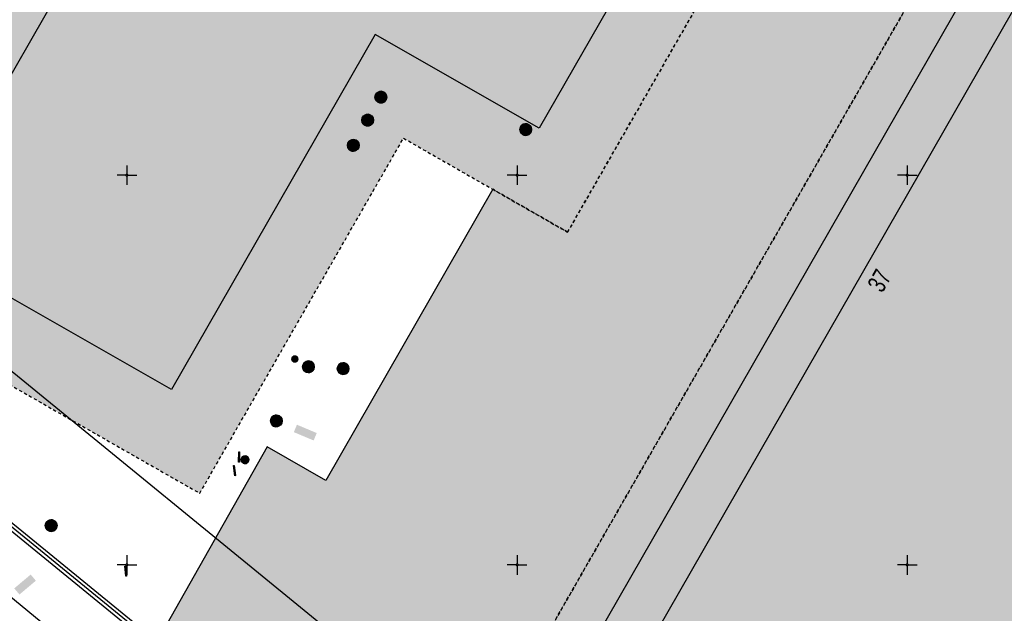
# Model space of a CAD drawing. Header units: metres. Extents: x 2695560 to 2696939, y 1260529 to 1262050.
# Tile 108 of 256: x 2696169 to 2696232, y 1260847 to 1260885. Entities that reach past the tile are written whole.
import ezdxf

# ---------------------------------------------------------------- set-up
doc = ezdxf.new("R2010")
doc.units = ezdxf.units.M
doc.linetypes.add('AUSGEZOGEN', pattern=[0])
doc.linetypes.add('VERDECKT2_S2', pattern=[0.36, 0.2, -0.16])
for name, color, linetype in [('XR$1$AV_Flächen (EO)', 7, 'AUSGEZOGEN'), ('XR$1$AV_Gebäudeflächen (BB)', 7, 'AUSGEZOGEN'), ('XR$1$AV_Gebäudeflächen (EO)', 7, 'AUSGEZOGEN'), ('XR$1$AV_Gebäudeflächen ut.', 7, 'AUSGEZOGEN'), ('XR$1$AV_Haus-Nr.', 7, 'AUSGEZOGEN'), ('XR$1$AV_Koordinatennetzpunkte', 7, 'AUSGEZOGEN'), ('XR$1$AV_Linien (BB)', 7, 'AUSGEZOGEN'), ('XR$1$AV_Linien (EO)', 7, 'AUSGEZOGEN'), ('XR$1$AW_LK_Schachtdeckel', 24, 'AUSGEZOGEN'), ('XR$1$GA_LK_Rohrleitungsteil', 32, 'AUSGEZOGEN'), ('XR$1$GA_LK_Siphon', 32, 'AUSGEZOGEN'), ('XR$1$Liegenschaftsgrenzen', 7, 'AUSGEZOGEN'), ('XR$1$PFAW', 255, 'AUSGEZOGEN'), ('XR$1$PFGA', 255, 'AUSGEZOGEN'), ('XR$1$RP_Abstandslinie', 7, 'AUSGEZOGEN'), ('XR$1$WA_LK_Rohrleitungsteil', 171, 'AUSGEZOGEN')]:
    doc.layers.add(name, color=color, linetype=linetype)
doc.styles.add('ARIAL', font='arial.ttf')

# ---------------------------------------------------------------- blocks, each defined once
blk = doc.blocks.new('COMPLEXOBJECT_602')
at = {"layer": 'XR$1$AV_Linien (BB)', "color": 7, "linetype": 'AUSGEZOGEN', "transparency": 33554687}
blk.add_line((6151.645, 10860.982), (6171.488, 10844.723), dxfattribs=at)
blk = doc.blocks.new('COMPLEXOBJECT_817')
at = {"layer": 'XR$1$AV_Flächen (EO)', "color": 7, "linetype": 'AUSGEZOGEN', "transparency": 33554687}
blk.add_lwpolyline([(6198.44, 10874.09), (6187.748, 10855.418), (6183.987, 10857.572), (6177.483, 10846.044), (6176.689, 10845.017), (6207.721, 10819.598), (6211.049, 10816.867)], dxfattribs=at)
for centre, radius, start, end in [((6216.04, 10822.804), 7.756, 229.94982, 261.71408), ((6216.036, 10822.797), 7.748, 261.73516, 282.56154)]:
    blk.add_arc(centre, radius, start, end, dxfattribs=at)
blk = doc.blocks.new('COMPLEXOBJECT_982')
at = {"layer": 'XR$1$AV_Linien (EO)', "color": 7, "linetype": 'AUSGEZOGEN', "transparency": 33554687}
blk.add_line((6225.255, 10818.65), (6269.089, 10864.39), dxfattribs=at)
blk.add_arc((6449.733, 10691.263), 250.21, 130.54973, 136.21715, dxfattribs=at)
blk = doc.blocks.new('COMPLEXOBJECT_1052')
at = {"layer": 'XR$1$AV_Linien (EO)', "color": 7, "linetype": 'AUSGEZOGEN', "transparency": 33554687}
for points in [[(6223.525, 10810.86), (6199.294, 10826.871), (6186.843, 10836.544), (6180.133, 10841.895), (6156.751, 10861.011)], [(6157.037, 10861.359), (6180.415, 10842.246), (6187.119, 10836.899), (6199.556, 10827.237), (6208.904, 10821.061)]]:
    blk.add_lwpolyline(points, dxfattribs=at)
blk = doc.blocks.new('COMPLEXOBJECT_1355')
at = {"layer": 'XR$1$Liegenschaftsgrenzen', "color": 7, "linetype": 'AUSGEZOGEN', "transparency": 33554687}
blk.add_lwpolyline([(6156.915, 10861.204), (6180.247, 10842.117), (6179.667, 10841.105), (6215.585, 10811.803), (6216.282, 10812.657), (6225.777, 10805.814)], dxfattribs=at)
blk = doc.blocks.new('BAV2041')
at = {"color": 7, "transparency": 33554687}
for p, q in [((-0.05, 0), (-0.5, 0)), ((0, 0.5), (0, 0.05)), ((0.05, 0), (0.5, 0)), ((0, -0.05), (0, -0.5))]:
    blk.add_line(p, q, dxfattribs=at)
blk.add_circle((0, 0), 0.05, dxfattribs=at)
for start, end in [(90, 270), (270, 90)]:
    blk.add_arc((0, 0), 0.05, start, end, dxfattribs=at)
blk = doc.blocks.new('BAW2082')
at = {"layer": 'XR$1$PFAW', "transparency": 33554687}
blk.add_hatch(color=7, dxfattribs=at).paths.add_polyline_path([(0.509, -0.003), (0.499, 0.098), (0.469, 0.194), (0.42, 0.283), (0.354, 0.359), (0.274, 0.421), (0.183, 0.466), (0.085, 0.491), (-0.016, 0.496), (-0.116, 0.481), (-0.211, 0.446), (-0.297, 0.392), (-0.37, 0.323), (-0.428, 0.24), (-0.468, 0.147), (-0.488, 0.047), (-0.488, -0.054), (-0.468, -0.153), (-0.428, -0.246), (-0.37, -0.329), (-0.297, -0.398), (-0.211, -0.452), (-0.116, -0.487), (-0.016, -0.502), (0.085, -0.497), (0.183, -0.472), (0.274, -0.427), (0.354, -0.366), (0.42, -0.289), (0.469, -0.2), (0.499, -0.104)])
at = {"transparency": 33554687}
for start, end in [(91.19481, 268.80519), (268.80519, 91.19481)]:
    blk.add_arc((0.01, 0), 0.5, start, end, dxfattribs=at)
at = {"layer": 'XR$1$PFAW', "transparency": 33554687}
blk.add_circle((0.009, -0.003), 0.5, dxfattribs=at)
blk = doc.blocks.new('BAW2081')
at = {"layer": 'XR$1$PFAW', "transparency": 33554687}
blk.add_hatch(color=7, dxfattribs=at).paths.add_polyline_path([(0.5, 0), (0.49, 0.1), (0.46, 0.2), (0.41, 0.29), (0.34, 0.36), (0.26, 0.42), (0.17, 0.47), (0.08, 0.49), (-0.03, 0.5), (-0.13, 0.48), (-0.22, 0.45), (-0.31, 0.4), (-0.38, 0.33), (-0.44, 0.24), (-0.48, 0.15), (-0.5, 0.05), (-0.5, -0.05), (-0.48, -0.15), (-0.44, -0.24), (-0.38, -0.33), (-0.31, -0.4), (-0.22, -0.45), (-0.13, -0.48), (-0.03, -0.5), (0.08, -0.49), (0.17, -0.47), (0.26, -0.42), (0.34, -0.36), (0.41, -0.29), (0.46, -0.2), (0.49, -0.1)])
at = {"transparency": 33554687}
blk.add_line((-0.43, -0.25), (0, 0), dxfattribs=at)
blk.add_lwpolyline([(0, 0.5), (0, 0), (0.43, -0.25)], dxfattribs=at)
for start, end in [(90, 180), (180, 270), (0, 90), (270, 0)]:
    blk.add_arc((0, 0), 0.5, start, end, dxfattribs=at)
at = {"layer": 'XR$1$PFAW', "transparency": 33554687}
blk.add_circle((0, 0), 0.5, dxfattribs=at)
blk = doc.blocks.new('BWA2013')
at = {"true_color": 0x000000, "transparency": 33554687}
blk.add_hatch(color=18, dxfattribs=at).paths.add_polyline_path([(-0.291, -0.409), (0.352, 0.357), (0.291, 0.409), (-0.352, -0.357)])
at = {"transparency": 33554687}
blk.add_lwpolyline([(-0.291, -0.409), (-0.352, -0.357), (0.291, 0.409), (0.352, 0.357), (-0.291, -0.409)], close=True, dxfattribs=at)
blk = doc.blocks.new('BGA2013')
at = {"transparency": 33554687}
blk.add_hatch(color=36, dxfattribs=at).paths.add_polyline_path([(-0.291, -0.409), (0.352, 0.357), (0.291, 0.409), (-0.352, -0.357)])
at = {"color": 32, "transparency": 33554687}
blk.add_lwpolyline([(-0.291, -0.409), (-0.352, -0.357), (0.291, 0.409), (0.352, 0.357), (-0.291, -0.409)], close=True, dxfattribs=at)
blk = doc.blocks.new('BGA15')
at = {"layer": 'XR$1$PFGA', "transparency": 33554687}
blk.add_hatch(color=7, dxfattribs=at).paths.add_polyline_path([(0.5, 0), (0.49, 0.1), (0.46, 0.2), (0.41, 0.29), (0.34, 0.36), (0.26, 0.42), (0.17, 0.47), (0.08, 0.49), (-0.03, 0.5), (-0.13, 0.48), (-0.22, 0.45), (-0.31, 0.4), (-0.38, 0.33), (-0.44, 0.24), (-0.48, 0.15), (-0.5, 0.05), (-0.5, -0.05), (-0.48, -0.15), (-0.44, -0.24), (-0.38, -0.33), (-0.31, -0.4), (-0.22, -0.45), (-0.13, -0.48), (-0.03, -0.5), (0.08, -0.49), (0.17, -0.47), (0.26, -0.42), (0.34, -0.36), (0.41, -0.29), (0.46, -0.2), (0.49, -0.1)])
at = {"color": 32, "transparency": 33554687}
for start, end in [(91.1948, 268.8052), (268.8052, 91.1948)]:
    blk.add_arc((0, 0), 0.5, start, end, dxfattribs=at)
at = {"layer": 'XR$1$PFGA', "transparency": 33554687}
blk.add_circle((0, 0), 0.5, dxfattribs=at)

msp = doc.modelspace()

# ---------------------------------------------------------------- hatches: boundary and pattern name
at = {"transparency": 33554687}
for points in [[(2696231.825, 1260866.911), (2696231.564, 1260866.456), (2696241.885, 1260860.541), (2696242.146, 1260860.996)], [(2696186.865, 1260858.802), (2696186.664, 1260858.326), (2696187.933, 1260857.792), (2696188.134, 1260858.268)], [(2696168.751, 1260848.306), (2696169.084, 1260847.911), (2696170.137, 1260848.798), (2696169.804, 1260849.193)]]:
    msp.add_hatch(color=7, dxfattribs=at).paths.add_polyline_path(points)
at = {"layer": 'XR$1$AV_Gebäudeflächen (BB)', "true_color": 0xd2d2d2, "transparency": 33554687}
for points in [[(2696202.392, 1260877.82), (2696217.849, 1260904.787), (2696182.783, 1260924.886), (2696184.648, 1260928.141), (2696184.788, 1260928.385), (2696163.081, 1260940.821), (2696150.641, 1260919.11), (2696172.373, 1260906.654), (2696175.18, 1260905.045), (2696173.176, 1260901.548), (2696178.446, 1260898.527), (2696176.243, 1260894.684), (2696162.368, 1260870.477), (2696178.825, 1260861.063), (2696191.885, 1260883.827)], [(2696240.922, 1260839.511), (2696248.966, 1260853.508), (2696252.481, 1260851.519), (2696260.518, 1260865.541), (2696264.019, 1260863.534), (2696272.327, 1260878.061), (2696272.346, 1260878.093), (2696272.392, 1260878.174), (2696256.009, 1260887.542), (2696255.949, 1260887.438), (2696255.89, 1260887.334), (2696255.829, 1260887.228), (2696253.524, 1260888.549), (2696252.152, 1260886.155), (2696237.873, 1260894.339), (2696208.484, 1260843.065), (2696212.24, 1260840.912), (2696210.87, 1260838.523), (2696213.186, 1260837.195), (2696213.058, 1260836.971), (2696213.003, 1260836.876), (2696229.382, 1260827.488), (2696229.457, 1260827.618), (2696237.423, 1260841.517)]]:
    msp.add_hatch(color=254, dxfattribs=at).paths.add_polyline_path(points)
at = {"layer": 'XR$1$AV_Gebäudeflächen (EO)', "true_color": 0xebebeb, "transparency": 33554687}
h = msp.add_hatch(color=7, dxfattribs=at)
h.paths.add_polyline_path([(2696204.206, 1260871.151), (2696224.499, 1260906.61), (2696219.711, 1260909.354), (2696185.527, 1260928.943), (2696184.963, 1260927.96), (2696184.648, 1260928.141), (2696182.783, 1260924.886), (2696217.426, 1260905.029), (2696217.849, 1260904.787), (2696202.392, 1260877.82), (2696191.885, 1260883.827), (2696178.825, 1260861.063), (2696162.368, 1260870.477), (2696176.243, 1260894.684), (2696170.981, 1260897.7), (2696173.176, 1260901.548), (2696175.18, 1260905.045), (2696172.373, 1260906.654), (2696168.176, 1260899.307), (2696154.478, 1260907.158), (2696146.218, 1260892.724), (2696149.715, 1260890.723), (2696147.712, 1260887.223), (2696151.216, 1260885.218), (2696149.205, 1260881.704), (2696152.703, 1260879.703), (2696150.697, 1260876.197), (2696154.202, 1260874.192), (2696152.192, 1260870.679), (2696180.637, 1260854.404), (2696193.691, 1260877.178), (2696199.41, 1260873.9)])
h.paths.add_polyline_path([(2696217.215, 1260910.036), (2696217.304, 1260910.03), (2696217.392, 1260910.019), (2696217.479, 1260910.004), (2696217.566, 1260909.984), (2696217.651, 1260909.96), (2696217.736, 1260909.932), (2696217.818, 1260909.899), (2696217.899, 1260909.863), (2696217.978, 1260909.822), (2696218.053, 1260909.778), (2696218.127, 1260909.731), (2696218.197, 1260909.68), (2696218.266, 1260909.625), (2696218.331, 1260909.568), (2696218.394, 1260909.507), (2696218.453, 1260909.443), (2696218.509, 1260909.376), (2696218.562, 1260909.307), (2696218.611, 1260909.235), (2696218.657, 1260909.161), (2696218.699, 1260909.084), (2696218.737, 1260909.006), (2696218.771, 1260908.925), (2696218.801, 1260908.844), (2696218.827, 1260908.76), (2696218.849, 1260908.676), (2696218.867, 1260908.591), (2696218.881, 1260908.504), (2696218.89, 1260908.418), (2696218.895, 1260908.331), (2696218.896, 1260908.243), (2696218.892, 1260908.156), (2696218.884, 1260908.069), (2696218.872, 1260907.983), (2696218.855, 1260907.897), (2696218.835, 1260907.813), (2696218.81, 1260907.729), (2696218.781, 1260907.647), (2696218.748, 1260907.566), (2696218.711, 1260907.487), (2696217.426, 1260905.216), (2696214.395, 1260906.946), (2696215.593, 1260909.137), (2696215.638, 1260909.213), (2696215.687, 1260909.287), (2696215.74, 1260909.359), (2696215.797, 1260909.427), (2696215.856, 1260909.493), (2696215.919, 1260909.556), (2696215.985, 1260909.615), (2696216.054, 1260909.671), (2696216.126, 1260909.723), (2696216.2, 1260909.772), (2696216.276, 1260909.817), (2696216.355, 1260909.858), (2696216.436, 1260909.895), (2696216.518, 1260909.928), (2696216.602, 1260909.957), (2696216.687, 1260909.982), (2696216.774, 1260910.002), (2696216.861, 1260910.018), (2696216.949, 1260910.029), (2696217.038, 1260910.036), (2696217.127, 1260910.038)], flags=16)
msp.add_hatch(color=7, dxfattribs=at).paths.add_polyline_path([(2696208.484, 1260843.065), (2696237.873, 1260894.339), (2696252.152, 1260886.155), (2696253.524, 1260888.549), (2696255.829, 1260887.228), (2696255.89, 1260887.334), (2696255.949, 1260887.438), (2696255.576, 1260887.652), (2696256.083, 1260888.537), (2696234.629, 1260900.786), (2696201.306, 1260842.591), (2696212.192, 1260836.326), (2696212.685, 1260837.185), (2696213.058, 1260836.971), (2696213.186, 1260837.195), (2696210.87, 1260838.523), (2696212.24, 1260840.912)])
at = {"layer": 'XR$1$AV_Gebäudeflächen ut.', "true_color": 0xf5f5f5, "transparency": 33554687}
msp.add_hatch(color=7, dxfattribs=at).paths.add_polyline_path([(2696201.306, 1260842.591), (2696234.629, 1260900.786), (2696256.083, 1260888.537), (2696255.576, 1260887.652), (2696255.949, 1260887.438), (2696256.009, 1260887.542), (2696272.392, 1260878.174), (2696272.346, 1260878.093), (2696272.327, 1260878.061), (2696272.675, 1260877.863), (2696273.161, 1260878.713), (2696278.602, 1260875.634), (2696278.754, 1260875.794), (2696278.902, 1260875.958), (2696279.047, 1260876.125), (2696279.188, 1260876.295), (2696279.325, 1260876.469), (2696279.459, 1260876.645), (2696279.588, 1260876.824), (2696279.714, 1260877.006), (2696279.835, 1260877.191), (2696279.953, 1260877.378), (2696280.066, 1260877.568), (2696280.175, 1260877.76), (2696280.28, 1260877.955), (2696280.38, 1260878.151), (2696280.476, 1260878.35), (2696280.568, 1260878.552), (2696280.655, 1260878.755), (2696280.738, 1260878.96), (2696280.816, 1260879.166), (2696280.89, 1260879.375), (2696280.959, 1260879.585), (2696281.024, 1260879.796), (2696281.083, 1260880.009), (2696281.138, 1260880.223), (2696281.189, 1260880.438), (2696281.234, 1260880.654), (2696281.275, 1260880.872), (2696281.311, 1260881.09), (2696281.342, 1260881.309), (2696281.368, 1260881.528), (2696281.39, 1260881.748), (2696281.404, 1260881.934), (2696281.415, 1260882.121), (2696281.423, 1260882.308), (2696281.427, 1260882.494), (2696281.427, 1260882.681), (2696281.424, 1260882.868), (2696281.418, 1260883.055), (2696281.408, 1260883.241), (2696281.394, 1260883.428), (2696281.378, 1260883.614), (2696281.357, 1260883.8), (2696281.333, 1260883.985), (2696281.306, 1260884.17), (2696281.275, 1260884.354), (2696281.241, 1260884.538), (2696281.204, 1260884.721), (2696281.163, 1260884.903), (2696281.118, 1260885.085), (2696281.071, 1260885.265), (2696281.02, 1260885.445), (2696280.965, 1260885.624), (2696280.907, 1260885.802), (2696280.846, 1260885.978), (2696280.782, 1260886.154), (2696280.714, 1260886.328), (2696280.644, 1260886.501), (2696280.57, 1260886.672), (2696280.492, 1260886.843), (2696280.412, 1260887.011), (2696280.329, 1260887.178), (2696280.242, 1260887.344), (2696280.154, 1260887.505), (2696280.064, 1260887.665), (2696279.97, 1260887.823), (2696279.874, 1260887.979), (2696279.775, 1260888.134), (2696279.672, 1260888.286), (2696279.568, 1260888.437), (2696279.46, 1260888.586), (2696279.349, 1260888.732), (2696279.236, 1260888.877), (2696279.12, 1260889.019), (2696279.002, 1260889.159), (2696278.88, 1260889.297), (2696278.757, 1260889.433), (2696278.631, 1260889.567), (2696278.502, 1260889.698), (2696278.371, 1260889.826), (2696278.238, 1260889.952), (2696278.102, 1260890.076), (2696277.964, 1260890.197), (2696277.824, 1260890.316), (2696277.681, 1260890.431), (2696277.537, 1260890.545), (2696277.39, 1260890.655), (2696277.242, 1260890.763), (2696277.091, 1260890.868), (2696276.938, 1260890.97), (2696276.784, 1260891.07), (2696276.628, 1260891.166), (2696276.47, 1260891.259), (2696276.31, 1260891.35), (2696276.015, 1260891.507), (2696275.714, 1260891.655), (2696275.408, 1260891.792), (2696275.099, 1260891.919), (2696274.784, 1260892.035), (2696274.467, 1260892.14), (2696274.145, 1260892.235), (2696273.821, 1260892.318), (2696273.494, 1260892.391), (2696273.165, 1260892.452), (2696272.834, 1260892.503), (2696272.502, 1260892.542), (2696272.168, 1260892.569), (2696271.834, 1260892.586), (2696271.499, 1260892.591), (2696271.164, 1260892.584), (2696270.83, 1260892.567), (2696270.496, 1260892.538), (2696270.164, 1260892.498), (2696269.833, 1260892.446), (2696269.504, 1260892.384), (2696269.178, 1260892.31), (2696268.854, 1260892.225), (2696268.533, 1260892.129), (2696268.215, 1260892.023), (2696267.902, 1260891.905), (2696267.592, 1260891.778), (2696267.287, 1260891.639), (2696266.987, 1260891.491), (2696266.692, 1260891.332), (2696266.403, 1260891.164), (2696263.941, 1260893.513), (2696260.481, 1260895.519), (2696246.924, 1260903.275), (2696244.84, 1260904.468), (2696223.804, 1260916.502), (2696219.711, 1260909.354), (2696224.499, 1260906.61), (2696204.206, 1260871.151), (2696199.41, 1260873.9), (2696188.718, 1260855.228), (2696184.957, 1260857.382), (2696178.453, 1260845.854), (2696177.659, 1260844.827), (2696208.691, 1260819.408), (2696212.019, 1260816.677), (2696212.126, 1260816.589), (2696212.235, 1260816.502), (2696212.345, 1260816.418), (2696212.456, 1260816.335), (2696212.569, 1260816.255), (2696212.684, 1260816.177), (2696212.799, 1260816.1), (2696212.917, 1260816.026), (2696213.035, 1260815.954), (2696213.155, 1260815.884), (2696213.276, 1260815.816), (2696213.398, 1260815.75), (2696213.521, 1260815.687), (2696213.646, 1260815.626), (2696213.771, 1260815.567), (2696213.898, 1260815.51), (2696214.025, 1260815.455), (2696214.154, 1260815.403), (2696214.283, 1260815.353), (2696214.413, 1260815.306), (2696214.545, 1260815.26), (2696214.676, 1260815.217), (2696214.809, 1260815.177), (2696214.942, 1260815.139), (2696215.076, 1260815.103), (2696215.211, 1260815.069), (2696215.346, 1260815.039), (2696215.482, 1260815.01), (2696215.618, 1260814.984), (2696215.755, 1260814.96), (2696215.892, 1260814.939), (2696215.982, 1260814.926), (2696216.072, 1260814.915), (2696216.162, 1260814.905), (2696216.253, 1260814.895), (2696216.343, 1260814.887), (2696216.434, 1260814.88), (2696216.524, 1260814.873), (2696216.615, 1260814.868), (2696216.706, 1260814.864), (2696216.797, 1260814.861), (2696216.888, 1260814.859), (2696216.978, 1260814.859), (2696217.069, 1260814.859), (2696217.16, 1260814.86), (2696217.251, 1260814.862), (2696217.342, 1260814.866), (2696217.432, 1260814.87), (2696217.523, 1260814.876), (2696217.614, 1260814.882), (2696217.704, 1260814.89), (2696217.795, 1260814.899), (2696217.885, 1260814.909), (2696217.975, 1260814.919), (2696218.065, 1260814.931), (2696218.155, 1260814.944), (2696218.245, 1260814.958), (2696218.335, 1260814.973), (2696218.424, 1260814.989), (2696218.513, 1260815.007), (2696218.602, 1260815.025), (2696218.691, 1260815.044), (2696218.732, 1260815.053), (2696218.773, 1260815.063), (2696218.814, 1260815.072), (2696218.854, 1260815.082), (2696218.895, 1260815.092), (2696218.936, 1260815.103), (2696218.976, 1260815.113), (2696219.017, 1260815.124), (2696219.057, 1260815.135), (2696219.098, 1260815.146), (2696219.138, 1260815.158), (2696219.179, 1260815.17), (2696219.219, 1260815.181), (2696219.259, 1260815.193), (2696219.299, 1260815.206), (2696219.339, 1260815.218), (2696219.379, 1260815.231), (2696219.419, 1260815.244), (2696219.459, 1260815.257), (2696219.499, 1260815.271), (2696219.538, 1260815.284), (2696219.578, 1260815.298), (2696219.617, 1260815.312), (2696219.657, 1260815.326), (2696219.696, 1260815.341), (2696219.736, 1260815.355), (2696219.775, 1260815.37), (2696219.814, 1260815.385), (2696219.853, 1260815.401), (2696219.892, 1260815.416), (2696219.931, 1260815.432), (2696220.017, 1260815.467), (2696220.103, 1260815.503), (2696220.188, 1260815.539), (2696220.273, 1260815.577), (2696220.357, 1260815.616), (2696220.441, 1260815.656), (2696220.524, 1260815.697), (2696220.607, 1260815.739), (2696220.69, 1260815.782), (2696220.772, 1260815.825), (2696220.853, 1260815.87), (2696220.934, 1260815.916), (2696221.014, 1260815.963), (2696221.094, 1260816.011), (2696221.173, 1260816.059), (2696221.251, 1260816.109), (2696221.329, 1260816.16), (2696221.406, 1260816.211), (2696221.483, 1260816.263), (2696221.559, 1260816.317), (2696221.634, 1260816.371), (2696221.709, 1260816.426), (2696221.783, 1260816.482), (2696221.856, 1260816.539), (2696221.929, 1260816.597), (2696222.001, 1260816.656), (2696222.072, 1260816.715), (2696222.143, 1260816.776), (2696222.213, 1260816.837), (2696222.282, 1260816.899), (2696222.35, 1260816.962), (2696222.421, 1260817.029), (2696222.492, 1260817.097), (2696222.561, 1260817.166), (2696222.63, 1260817.236), (2696222.698, 1260817.307), (2696222.765, 1260817.378), (2696222.831, 1260817.451), (2696222.896, 1260817.524), (2696222.96, 1260817.598), (2696223.023, 1260817.673), (2696223.085, 1260817.748), (2696223.146, 1260817.825), (2696223.207, 1260817.902), (2696223.266, 1260817.98), (2696223.324, 1260818.059), (2696223.382, 1260818.138), (2696223.438, 1260818.218), (2696223.493, 1260818.299), (2696223.548, 1260818.381), (2696223.601, 1260818.463), (2696223.653, 1260818.546), (2696223.704, 1260818.629), (2696223.754, 1260818.713), (2696223.803, 1260818.798), (2696223.851, 1260818.883), (2696223.898, 1260818.969), (2696223.944, 1260819.056), (2696223.989, 1260819.143), (2696224.032, 1260819.231), (2696224.075, 1260819.319), (2696224.116, 1260819.408), (2696225.014, 1260820.915), (2696229.993, 1260826.145), (2696229.336, 1260826.523), (2696229.838, 1260827.399), (2696229.457, 1260827.618), (2696229.382, 1260827.488), (2696213.003, 1260836.876), (2696213.058, 1260836.971), (2696212.685, 1260837.185), (2696212.192, 1260836.326)])

# ---------------------------------------------------------------- linework, layer by layer
at = {"layer": 'XR$1$AV_Flächen (EO)', "color": 7, "linetype": 'VERDECKT2_S2', "transparency": 33554687}
for points in [[(2696204.206, 1260871.151), (2696224.499, 1260906.61), (2696219.711, 1260909.354), (2696185.527, 1260928.943), (2696184.963, 1260927.96), (2696184.648, 1260928.141)], [(2696219.711, 1260909.354), (2696224.499, 1260906.61), (2696204.206, 1260871.151), (2696199.41, 1260873.9)], [(2696172.373, 1260906.654), (2696168.176, 1260899.307), (2696154.478, 1260907.158), (2696146.218, 1260892.724), (2696149.715, 1260890.723), (2696147.712, 1260887.223), (2696151.216, 1260885.218), (2696149.205, 1260881.704), (2696152.703, 1260879.703), (2696150.697, 1260876.197), (2696154.202, 1260874.192), (2696152.192, 1260870.679), (2696180.637, 1260854.404), (2696193.691, 1260877.178), (2696199.41, 1260873.9), (2696204.206, 1260871.151)], [(2696255.949, 1260887.438), (2696255.576, 1260887.652), (2696256.083, 1260888.537), (2696234.629, 1260900.786), (2696201.306, 1260842.591), (2696212.192, 1260836.326), (2696212.685, 1260837.185), (2696213.058, 1260836.971)], [(2696201.306, 1260842.591), (2696234.629, 1260900.786), (2696256.083, 1260888.537), (2696255.576, 1260887.652), (2696255.949, 1260887.438)]]:
    msp.add_lwpolyline(points, dxfattribs=at)
at = {"layer": 'XR$1$AV_Flächen (EO)', "color": 7, "linetype": 'AUSGEZOGEN', "transparency": 33554687}
for points in [[(2696184.648, 1260928.141), (2696182.783, 1260924.886), (2696217.849, 1260904.787), (2696202.392, 1260877.82), (2696191.885, 1260883.827), (2696178.825, 1260861.063), (2696162.368, 1260870.477), (2696176.243, 1260894.684)], [(2696208.484, 1260843.065), (2696237.873, 1260894.339), (2696252.152, 1260886.155), (2696253.524, 1260888.549), (2696255.829, 1260887.228), (2696255.89, 1260887.334), (2696255.949, 1260887.438)]]:
    msp.add_lwpolyline(points, dxfattribs=at)
at = {"layer": 'XR$1$AV_Linien (BB)', "color": 7, "linetype": 'AUSGEZOGEN', "transparency": 33554687}
msp.add_lwpolyline([(2696202.392, 1260877.82), (2696191.885, 1260883.827), (2696178.825, 1260861.063), (2696162.368, 1260870.477), (2696176.243, 1260894.684), (2696178.446, 1260898.527), (2696173.176, 1260901.548), (2696175.18, 1260905.045), (2696172.373, 1260906.654), (2696150.641, 1260919.11), (2696163.081, 1260940.821), (2696184.788, 1260928.385), (2696184.648, 1260928.141), (2696182.783, 1260924.886), (2696217.849, 1260904.787), (2696202.392, 1260877.82)], close=True, dxfattribs=at)
for points in [[(2696256.009, 1260887.542), (2696272.392, 1260878.174), (2696272.346, 1260878.093), (2696272.327, 1260878.061), (2696264.019, 1260863.534), (2696260.518, 1260865.541), (2696252.481, 1260851.519), (2696248.966, 1260853.508), (2696240.922, 1260839.511), (2696240.922, 1260839.511), (2696237.423, 1260841.517), (2696229.457, 1260827.618), (2696229.382, 1260827.488), (2696213.003, 1260836.876), (2696213.058, 1260836.971), (2696213.186, 1260837.195), (2696210.87, 1260838.523), (2696212.24, 1260840.912), (2696208.484, 1260843.065), (2696237.873, 1260894.339)], [(2696145.12, 1260872.125), (2696152.989, 1260865.341), (2696158.007, 1260861.169), (2696181.385, 1260842.056), (2696188.089, 1260836.709), (2696200.526, 1260827.047), (2696209.874, 1260820.871), (2696210.167, 1260820.677)]]:
    msp.add_lwpolyline(points, dxfattribs=at)
at = {"layer": 'XR$1$AV_Linien (EO)', "color": 7, "linetype": 'AUSGEZOGEN', "transparency": 33554687}
msp.add_line((2696205.277, 1260843.818), (2696235.597, 1260896.742), dxfattribs=at)
at = {"layer": 'XR$1$RP_Abstandslinie', "color": 7, "linetype": 'AUSGEZOGEN', "transparency": 33554687}
msp.add_line((2696228.166, 1260813.51), (2696121.301, 1260900.877), dxfattribs=at)

# ---------------------------------------------------------------- block references
at = {"layer": 'XR$1$AV_Flächen (EO)', "color": 7, "linetype": 'AUSGEZOGEN', "lineweight": -3, "transparency": 33554687}
msp.add_blockref('COMPLEXOBJECT_817', (2690000.97, 1249999.81), dxfattribs=at)
at = {"layer": 'XR$1$AV_Koordinatennetzpunkte', "color": 7, "linetype": 'AUSGEZOGEN', "lineweight": -3, "transparency": 33554687, "xscale": 1.25, "yscale": 1.25}
for p in [(2696175.97, 1260874.81), (2696200.97, 1260874.81), (2696225.97, 1260874.81), (2696175.97, 1260849.81), (2696200.97, 1260849.81), (2696225.97, 1260849.81)]:
    msp.add_blockref('BAV2041', p, dxfattribs=at)
at = {"layer": 'XR$1$AV_Linien (BB)', "color": 7, "linetype": 'AUSGEZOGEN', "lineweight": -3, "transparency": 33554687}
msp.add_blockref('COMPLEXOBJECT_602', (2690000.97, 1249999.81), dxfattribs=at)
at = {"layer": 'XR$1$AV_Linien (EO)', "color": 7, "linetype": 'AUSGEZOGEN', "lineweight": -3, "transparency": 33554687}
for name in ['COMPLEXOBJECT_982', 'COMPLEXOBJECT_1052']:
    msp.add_blockref(name, (2690000.97, 1249999.81), dxfattribs=at)
at = {"layer": 'XR$1$AW_LK_Schachtdeckel', "color": 24, "linetype": 'AUSGEZOGEN', "lineweight": -3, "transparency": 33554687}
for p, xscale, yscale, rotation in [((2696192.244, 1260879.82), 0.7499999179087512, 0.7499999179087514, 240.24241638), ((2696191.4, 1260878.344), 0.7499999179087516, 0.7499999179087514, 240.244445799), ((2696201.534, 1260877.735), 0.7499999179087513, 0.7499999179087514, 191.0428161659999), ((2696190.476, 1260876.728), 0.7499999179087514, 0.7499999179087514, 287.102783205), ((2696185.554, 1260859.04), 0.7499999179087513, 0.7499999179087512, 149.025360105), ((2696171.12, 1260852.33), 0.7499999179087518, 0.7499999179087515, 138.889694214)]:
    msp.add_blockref('BAW2082', p, dxfattribs=dict(at, xscale=xscale, yscale=yscale, rotation=rotation))
for name, p, xscale, yscale in [('BAW2081', (2696186.726, 1260863.016), 0.3749999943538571, 0.3749999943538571), ('BAW2082', (2696187.594, 1260862.519), 0.7499999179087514, 0.7499999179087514), ('BAW2082', (2696189.814, 1260862.399), 0.7499999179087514, 0.7499999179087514)]:
    msp.add_blockref(name, p, dxfattribs=dict(at, xscale=xscale, yscale=yscale))
at = {"layer": 'XR$1$GA_LK_Rohrleitungsteil', "color": 32, "linetype": 'AUSGEZOGEN', "lineweight": -3, "transparency": 33554687}
for p, xscale, yscale, rotation in [((2696183.156, 1260856.732), 0.6499999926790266, 0.6499999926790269, 39.0744), ((2696175.888, 1260849.411), 0.6499999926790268, 0.6499999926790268, 46.197)]:
    msp.add_blockref('BGA2013', p, dxfattribs=dict(at, xscale=xscale, yscale=yscale, rotation=rotation))
at = {"layer": 'XR$1$GA_LK_Siphon', "color": 32, "linetype": 'AUSGEZOGEN', "lineweight": -3, "transparency": 33554687, "xscale": 0.4999999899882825, "yscale": 0.4999999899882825, "rotation": 335.1717}
msp.add_blockref('BGA15', (2696183.533, 1260856.557), dxfattribs=at)
at = {"layer": 'XR$1$Liegenschaftsgrenzen', "color": 7, "linetype": 'AUSGEZOGEN', "lineweight": -3, "transparency": 33554687}
msp.add_blockref('COMPLEXOBJECT_1355', (2690000.97, 1249999.81), dxfattribs=at)
at = {"layer": 'XR$1$WA_LK_Rohrleitungsteil', "color": 171, "linetype": 'AUSGEZOGEN', "lineweight": -3, "transparency": 33554687, "xscale": 0.649999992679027, "yscale": 0.649999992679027, "rotation": 46.79394531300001}
msp.add_blockref('BWA2013', (2696182.862, 1260855.859), dxfattribs=at)

# ---------------------------------------------------------------- texts
at = {"layer": 'XR$1$AV_Haus-Nr.', "color": 7, "transparency": 33554687, "insert": (2696223.677, 1260868.333), "char_height": 1.1621, "width": 1.68109, "attachment_point": 2, "rotation": 60.1794, "style": 'ARIAL'}
msp.add_mtext('\\W0.70;37', dxfattribs=at)

doc.saveas('drawing.dxf')
